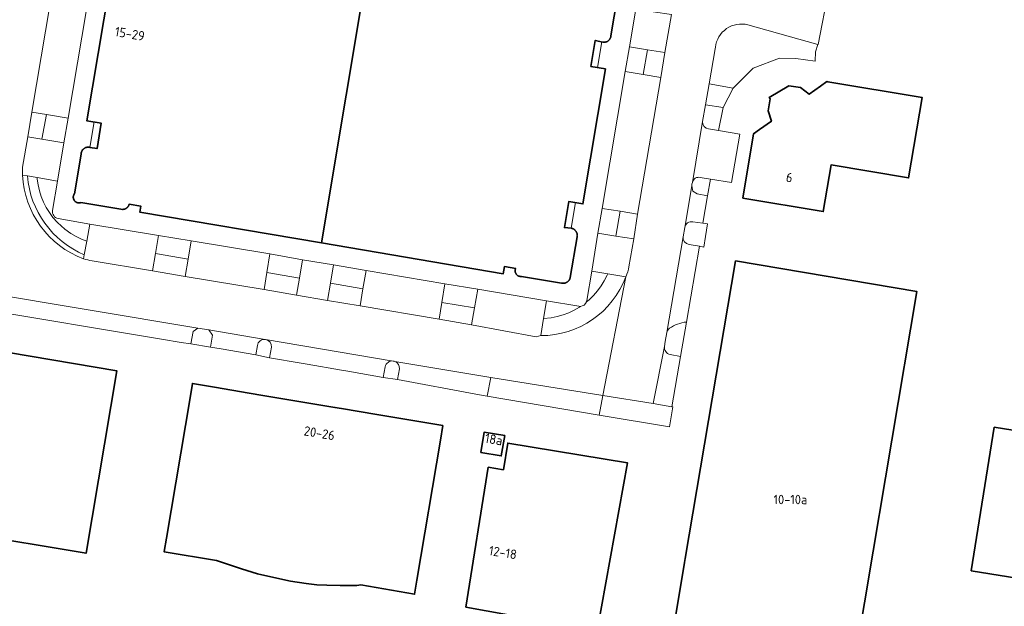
# Model space of a CAD drawing. Header units: metres. Extents: x 149984 to 156489, y 469398 to 478068.
# Tile 101 of 256: x 153534 to 153675, y 471089 to 471173. Entities that reach past the tile are written whole.
import ezdxf
from ezdxf.enums import TextEntityAlignment as Align

# ---------------------------------------------------------------- set-up
doc = ezdxf.new("R2010")
doc.units = ezdxf.units.M
doc.header["$LTSCALE"] = 0.75
for name, color, linetype, lineweight in [('B-WE-GR-BEPLANTING_CULTUUR_HEESTERS-GV', 252, 'Continuous', 18), ('B-WE-OG-BEBOUWING-GV', 6, 'Continuous', 35), ('B-WE-OG-BEBOUWING-T18', 1, 'Continuous', 18), ('B-WE-OG-BEBOUWING_LUIFEL-GV', 6, 'Continuous', 18), ('B-WE-OG-TERREIN_ERF-GV', 252, 'Continuous', 18), ('B-WE-VH-GESLOTENVERHARDING_ASFALT-GV', 252, 'Continuous', 18), ('B-WE-VH-OPENVERHARDING_BETONSTRAATSTEEN-GV', 252, 'Continuous', 18), ('B-WE-VH-OPENVERHARDING_SIERBESTRATING-GV', 252, 'Continuous', 18), ('B-WE-VH-OPENVERHARDING_TEGEL-GV', 252, 'Continuous', 18)]:
    doc.layers.add(name, color=color, linetype=linetype, lineweight=lineweight)
doc.styles.add('NLCS-ISO-M750-T18', font='NLCS-ISO.ttf', dxfattribs={"height": 1.35})

msp = doc.modelspace()

# ---------------------------------------------------------------- linework, layer by layer
at = {"layer": 'B-WE-GR-BEPLANTING_CULTUUR_HEESTERS-GV'}
for points in [[(153637.908, 471171.947, 0.4525266), (153633.256, 471168.73)], [(153631.419, 471158.119, 0.4134152), (153632.278, 471157.038)], [(153534.716, 471150.307, 0.2776947), (153542.858, 471139.014)], [(153631.082, 471150.088, 0.4345441), (153629.958, 471149.39)], [(153539.123, 471144.217, -0.4130145), (153538.312, 471145.372)], [(153630.01, 471143.747, 0.40265), (153628.855, 471142.95)], [(153628.625, 471141.619, 0.405035), (153629.474, 471140.522)], [(153608.24, 471127.463, 0.31481), (153620.42, 471135.879)], [(153613.915, 471131.645, -0.0568473), (153613.686, 471131.656)], [(153614.78, 471132.28, -0.2905815), (153613.915, 471131.645)], [(153614.834, 471132.477, -0.0510965), (153614.78, 471132.28)], [(153626.684, 471128.504, 0.1832334), (153626.3, 471127.894)], [(153629.111, 471129.405, 0.1273562), (153626.684, 471128.504)], [(153568.783, 471126.913, 0.410136), (153567.652, 471126.047)], [(153569.667, 471125.817, 0.3905487), (153568.832, 471126.905)], [(153625.972, 471125.911, 0.4119191), (153626.78, 471124.76)], [(153587.114, 471123.817, 0.4017135), (153585.959, 471122.983)], [(153587.133, 471123.814, -0.0595705), (153587.114, 471123.817)], [(153587.318, 471123.768, 0.0469581), (153587.148, 471123.812)], [(153588.001, 471122.684, 0.3479783), (153587.318, 471123.768)]]:
    msp.add_lwpolyline(points, format="xyb", dxfattribs=at)
at = {"layer": 'B-WE-GR-BEPLANTING_CULTUUR_HEESTERS-GV', "flags": 128}
for points in [[(153632.345, 471163.481), (153635.779, 471162.895), (153638.655, 471165.743), (153642.417, 471167.154), (153644.768, 471167.107), (153647.542, 471166.731), (153647.577, 471168.079), (153647.914, 471169.128), (153637.908, 471171.947)], [(153633.256, 471168.73), (153633.213, 471168.522), (153632.345, 471163.481)], [(153632.278, 471157.038), (153633.719, 471156.797), (153634.374, 471160.087), (153631.828, 471160.512), (153631.419, 471158.119)], [(153543.206, 471140.984), (153542.465, 471141.284), (153541.686, 471141.652), (153540.94, 471142.082), (153540.094, 471142.67), (153539.012, 471143.633), (153538.381, 471144.367), (153537.869, 471145.06), (153537.416, 471145.793), (153537.025, 471146.56), (153536.698, 471147.357), (153536.438, 471148.178), (153536.247, 471149.018), (153536.125, 471149.871), (153536.105, 471150.066), (153534.716, 471150.307)], [(153538.312, 471145.372), (153539.036, 471149.559), (153536.105, 471150.066), (153536.125, 471149.871), (153536.247, 471149.018), (153536.438, 471148.178), (153536.698, 471147.357), (153537.025, 471146.56), (153537.416, 471145.793), (153537.869, 471145.06), (153538.381, 471144.367), (153539.012, 471143.633), (153540.094, 471142.67), (153540.94, 471142.082), (153541.686, 471141.652), (153542.465, 471141.284), (153543.206, 471140.984)], [(153629.859, 471148.889), (153630.039, 471148.125), (153630.648, 471147.728), (153632.139, 471147.464), (153632.545, 471149.86), (153631.082, 471150.088)], [(153629.958, 471149.39), (153629.886, 471149.116), (153629.859, 471148.889)], [(153543.206, 471140.984), (153543.636, 471143.42), (153539.123, 471144.217)], [(153628.855, 471142.95), (153628.625, 471141.619)], [(153629.474, 471140.522), (153630.985, 471140.249), (153631.596, 471140.139), (153631.829, 471141.667), (153632.1, 471143.443), (153631.476, 471143.549), (153630.01, 471143.747)], [(153542.858, 471139.014), (153543.206, 471140.984)], [(153620.42, 471135.879), (153617.837, 471136.315), (153617.734, 471136.087), (153617.338, 471135.311), (153616.881, 471134.57), (153616.364, 471133.868), (153615.791, 471133.212), (153615.169, 471132.592), (153614.78, 471132.28)], [(153614.78, 471132.28), (153615.169, 471132.592), (153615.791, 471133.212), (153616.364, 471133.868), (153616.881, 471134.57), (153617.338, 471135.311), (153617.734, 471136.087), (153617.837, 471136.315)], [(153617.837, 471136.315), (153615.546, 471136.701), (153614.834, 471132.477)], [(153613.915, 471131.645), (153613.781, 471131.551), (153613.027, 471131.113), (153612.241, 471130.738), (153611.427, 471130.429), (153610.59, 471130.187), (153609.736, 471130.014), (153608.64, 471129.896), (153608.24, 471127.463)], [(153609.054, 471132.417), (153608.64, 471129.896), (153609.736, 471130.014), (153610.59, 471130.187), (153611.427, 471130.429), (153612.241, 471130.738), (153613.027, 471131.113), (153613.781, 471131.551), (153613.915, 471131.645)], [(153613.686, 471131.656), (153609.054, 471132.417)], [(153626.78, 471124.76), (153628.267, 471124.486), (153629.111, 471129.405)], [(153568.832, 471126.905), (153568.804, 471126.909), (153568.783, 471126.913)], [(153626.3, 471127.894), (153626.073, 471126.626), (153625.972, 471125.911)], [(153567.652, 471126.047), (153567.433, 471124.712), (153569.409, 471124.279), (153569.667, 471125.817)], [(153585.959, 471122.983), (153585.691, 471121.479), (153587.728, 471121.17), (153588.001, 471122.684)], [(153587.148, 471123.812), (153587.146, 471123.812), (153587.133, 471123.814)]]:
    msp.add_lwpolyline(points, dxfattribs=at)
msp.add_lwpolyline([(153559.112, 471128.539), (153558.436, 471128.048), (153558.124, 471126.293), (153560.943, 471125.811), (153561.228, 471127.536), (153560.705, 471128.28)], close=True, dxfattribs=at)
at = {"layer": 'B-WE-OG-BEBOUWING-GV', "flags": 128}
for points in [[(153546.492, 471177.524), (153543.223, 471158.213), (153545.303, 471157.861), (153544.689, 471154.229), (153543.655, 471154.403), (153543.594, 471154.416), (153543.533, 471154.426), (153543.472, 471154.431), (153543.41, 471154.433), (153543.348, 471154.431), (153543.286, 471154.425), (153543.225, 471154.415), (153543.165, 471154.401), (153543.105, 471154.384), (153543.047, 471154.363), (153542.99, 471154.338), (153542.935, 471154.31), (153542.882, 471154.279), (153542.83, 471154.244), (153542.781, 471154.206), (153542.735, 471154.165), (153542.691, 471154.122), (153542.65, 471154.076), (153542.611, 471154.027), (153542.576, 471153.976), (153542.544, 471153.923), (153542.516, 471153.868), (153542.491, 471153.811), (153542.469, 471153.753), (153542.452, 471153.694), (153542.437, 471153.634), (153542.427, 471153.572), (153542.421, 471153.511), (153542.418, 471153.449), (153541.446, 471147.752), (153541.406, 471147.692), (153541.371, 471147.629), (153541.342, 471147.563), (153541.319, 471147.495), (153541.302, 471147.425), (153541.291, 471147.354), (153541.287, 471147.282), (153541.289, 471147.21), (153541.297, 471147.138), (153541.312, 471147.067), (153541.333, 471146.998), (153541.359, 471146.932), (153541.392, 471146.867), (153541.43, 471146.806), (153541.473, 471146.749), (153541.522, 471146.695), (153541.574, 471146.646), (153541.631, 471146.602), (153541.692, 471146.563), (153541.756, 471146.529), (153541.822, 471146.502), (153541.891, 471146.48), (153541.961, 471146.464), (153542.033, 471146.455), (153542.105, 471146.452), (153542.177, 471146.455), (153542.248, 471146.465), (153542.318, 471146.481), (153542.387, 471146.503), (153548.094, 471145.563), (153548.314, 471145.527), (153548.359, 471145.526), (153548.405, 471145.527), (153548.45, 471145.53), (153548.496, 471145.536), (153548.54, 471145.543), (153548.585, 471145.553), (153548.629, 471145.565), (153548.672, 471145.579), (153548.715, 471145.595), (153548.757, 471145.612), (153548.798, 471145.632), (153548.838, 471145.654), (153548.876, 471145.678), (153548.914, 471145.703), (153548.951, 471145.731), (153548.986, 471145.76), (153549.019, 471145.79), (153549.052, 471145.823), (153549.082, 471145.856), (153549.111, 471145.891), (153549.138, 471145.928), (153549.164, 471145.965), (153549.188, 471146.004), (153549.21, 471146.044), (153549.229, 471146.085), (153549.247, 471146.127), (153549.263, 471146.17), (153549.277, 471146.213), (153549.289, 471146.257), (153550.965, 471145.974), (153550.822, 471145.126), (153576.849, 471140.72), (153583.901, 471183.036)], [(153583.901, 471183.036), (153576.849, 471140.72), (153602.875, 471136.314), (153603.025, 471137.341), (153604.658, 471137.062), (153604.634, 471137.009), (153604.613, 471136.953), (153604.597, 471136.897), (153604.585, 471136.839), (153604.578, 471136.781), (153604.575, 471136.722), (153604.576, 471136.664), (153604.582, 471136.605), (153604.592, 471136.547), (153604.606, 471136.49), (153604.625, 471136.435), (153604.648, 471136.381), (153604.675, 471136.328), (153604.705, 471136.278), (153604.74, 471136.23), (153604.777, 471136.186), (153604.819, 471136.144), (153604.863, 471136.105), (153604.91, 471136.069), (153604.959, 471136.038), (153605.011, 471136.01), (153605.064, 471135.986), (153605.12, 471135.966), (153605.176, 471135.95), (153605.234, 471135.939), (153605.292, 471135.932), (153605.351, 471135.929), (153605.41, 471135.931), (153605.468, 471135.937), (153611.214, 471134.979), (153611.27, 471134.967), (153611.327, 471134.958), (153611.384, 471134.952), (153611.441, 471134.949), (153611.499, 471134.95), (153611.556, 471134.954), (153611.613, 471134.961), (153611.67, 471134.971), (153611.726, 471134.984), (153611.781, 471135.001), (153611.835, 471135.02), (153611.888, 471135.043), (153611.939, 471135.068), (153611.989, 471135.097), (153612.038, 471135.128), (153612.084, 471135.161), (153612.129, 471135.197), (153612.171, 471135.236), (153612.212, 471135.277), (153612.249, 471135.32), (153612.285, 471135.365), (153612.318, 471135.413), (153612.348, 471135.462), (153612.375, 471135.512), (153612.4, 471135.564), (153612.422, 471135.617), (153612.44, 471135.672), (153612.456, 471135.727), (153612.468, 471135.783), (153613.468, 471141.615), (153613.475, 471141.672), (153613.479, 471141.729), (153613.48, 471141.786), (153613.477, 471141.844), (153613.472, 471141.901), (153613.464, 471141.957), (153613.452, 471142.013), (153613.438, 471142.069), (153613.421, 471142.124), (153613.401, 471142.177), (153613.378, 471142.23), (153613.352, 471142.281), (153613.324, 471142.331), (153613.292, 471142.379), (153613.259, 471142.425), (153613.223, 471142.47), (153613.184, 471142.512), (153613.144, 471142.553), (153613.101, 471142.591), (153613.056, 471142.627), (153613.01, 471142.66), (153612.962, 471142.691), (153612.912, 471142.719), (153612.861, 471142.745), (153612.808, 471142.768), (153612.754, 471142.788), (153612.7, 471142.805), (153612.644, 471142.819), (153612.588, 471142.83), (153611.635, 471142.926), (153612.255, 471146.644), (153614.277, 471146.308), (153617.498, 471165.637), (153615.426, 471165.982), (153616.046, 471169.701), (153617.125, 471169.459), (153617.181, 471169.452), (153617.238, 471169.447), (153617.295, 471169.446), (153617.351, 471169.448), (153617.408, 471169.453), (153617.464, 471169.462), (153617.52, 471169.473), (153617.574, 471169.488), (153617.628, 471169.506), (153617.681, 471169.526), (153617.733, 471169.55), (153617.783, 471169.576), (153617.832, 471169.606), (153617.879, 471169.637), (153617.924, 471169.672), (153617.967, 471169.709), (153618.008, 471169.748), (153618.047, 471169.79), (153618.083, 471169.834), (153618.117, 471169.879), (153618.148, 471169.927), (153618.176, 471169.976), (153618.202, 471170.026), (153618.225, 471170.078), (153618.244, 471170.132), (153618.261, 471170.186), (153618.275, 471170.241), (153618.286, 471170.297), (153618.293, 471170.353), (153619.249, 471176.046)], [(153686.536, 471112.207), (153673.19, 471114.35), (153669.889, 471093.799), (153701.403, 471088.75)]]:
    msp.add_lwpolyline(points, dxfattribs=at)
for points in [[(153648.328, 471163.178), (153646.675, 471162), (153645.452, 471162.959), (153643.751, 471163.219), (153640.966, 471161.52), (153641.079, 471161.324), (153640.792, 471159.639), (153641.28, 471158.157), (153639.591, 471156.956), (153638.727, 471156.341), (153637.184, 471147.153), (153648.708, 471145.222), (153649.829, 471151.892), (153660.919, 471150.033), (153662.851, 471161.542), (153649.341, 471163.798), (153649.225, 471163.817)], [(153627.565, 471087.495), (153627.341, 471086.172), (153639.131, 471084.178), (153639.359, 471085.52), (153641.928, 471085.086), (153641.701, 471083.743), (153653.33, 471081.776), (153653.557, 471083.118), (153654.837, 471090.609), (153654.938, 471091.204), (153662.081, 471133.781), (153636.141, 471138.15), (153628.934, 471095.579), (153628.834, 471094.988)], [(153525.845, 471099.204), (153543.119, 471096.299), (153547.513, 471122.431), (153522.662, 471126.61), (153518.268, 471100.478)], [(153554.639, 471098.484), (153554.314, 471096.546), (153554.305, 471096.495), (153561.822, 471095.256), (153565.399, 471094.092), (153567.691, 471093.372), (153570.453, 471092.726), (153572.416, 471092.301), (153574.641, 471091.978), (153576.153, 471091.803), (153577.599, 471091.717), (153579.508, 471091.678), (153580.816, 471091.671), (153581.893, 471091.684), (153582.493, 471091.77), (153590.181, 471090.449), (153590.513, 471092.441), (153593.859, 471112.494), (153594.207, 471114.579), (153586.781, 471115.828), (153584.779, 471116.164), (153579.703, 471117.018), (153578.77, 471117.175), (153573.887, 471117.996), (153573.009, 471118.144), (153568.457, 471118.909), (153566.494, 471119.239), (153561.516, 471120.076), (153558.36, 471120.607), (153558.015, 471118.557)], [(153603.095, 471113.171), (153600.156, 471113.658), (153599.668, 471110.739), (153602.584, 471110.235)], [(153616.313, 471085.197), (153620.662, 471109.256), (153603.523, 471112.077), (153602.894, 471108.255), (153600.715, 471108.613), (153597.526, 471088.593)]]:
    msp.add_lwpolyline(points, close=True, dxfattribs=at)
at = {"layer": 'B-WE-OG-BEBOUWING_LUIFEL-GV', "flags": 128}
for points in [[(153616.974, 471169.493), (153616.046, 471169.701), (153615.426, 471165.982), (153616.364, 471165.826)], [(153544.689, 471154.229), (153545.303, 471157.861), (153544.263, 471158.037), (153543.648, 471154.404), (153543.655, 471154.403)], [(153611.635, 471142.926), (153612.588, 471142.83), (153613.196, 471146.488), (153612.255, 471146.644)]]:
    msp.add_lwpolyline(points, close=True, dxfattribs=at)
at = {"layer": 'B-WE-OG-TERREIN_ERF-GV', "flags": 128}
for points in [[(153546.082, 471191.321), (153545.383, 471187.107), (153544.492, 471181.782), (153543.839, 471178.123), (153540.558, 471158.58), (153539.942, 471155.034), (153539.036, 471149.559), (153538.312, 471145.372)], [(153614.834, 471132.477), (153615.546, 471136.701), (153616.422, 471142.116), (153617.026, 471145.674), (153620.322, 471165.239), (153620.941, 471168.793), (153621.836, 471174.204), (153622.498, 471178.509)], [(153649.431, 471176.809), (153647.982, 471169.109), (153647.914, 471169.128), (153647.577, 471168.079), (153647.542, 471166.731), (153644.768, 471167.107), (153642.417, 471167.154), (153638.655, 471165.743), (153635.779, 471162.895), (153634.374, 471160.087), (153633.719, 471156.797), (153636.757, 471156.29), (153635.568, 471149.389), (153632.545, 471149.86), (153632.139, 471147.464), (153631.476, 471143.549), (153632.1, 471143.443), (153631.829, 471141.667), (153631.596, 471140.139), (153630.985, 471140.249), (153629.111, 471129.405), (153628.267, 471124.486), (153627.031, 471117.286), (153627.14, 471117.268), (153626.699, 471114.401), (153616.63, 471116.084), (153600.545, 471118.772), (153598.921, 471119.076), (153587.728, 471121.17), (153585.691, 471121.479), (153580.619, 471122.351), (153579.715, 471122.507), (153574.807, 471123.351), (153573.914, 471123.504), (153569.409, 471124.279), (153567.433, 471124.712), (153562.444, 471125.557), (153560.943, 471125.811), (153558.124, 471126.293), (153556.759, 471126.493), (153553.922, 471126.961), (153527.557, 471131.339)], [(153619.249, 471176.046), (153618.293, 471170.353), (153618.286, 471170.297), (153618.275, 471170.241), (153618.261, 471170.186), (153618.244, 471170.132), (153618.225, 471170.078), (153618.202, 471170.026), (153618.176, 471169.976), (153618.148, 471169.927), (153618.117, 471169.879), (153618.083, 471169.834), (153618.047, 471169.79), (153618.008, 471169.748), (153617.967, 471169.709), (153617.924, 471169.672), (153617.879, 471169.637), (153617.832, 471169.606), (153617.783, 471169.576), (153617.733, 471169.55), (153617.681, 471169.526), (153617.628, 471169.506), (153617.574, 471169.488), (153617.52, 471169.473), (153617.464, 471169.462), (153617.408, 471169.453), (153617.351, 471169.448), (153617.295, 471169.446), (153617.238, 471169.447), (153617.181, 471169.452), (153617.125, 471169.459), (153616.046, 471169.701), (153615.426, 471165.982), (153617.498, 471165.637), (153614.277, 471146.308), (153612.255, 471146.644), (153611.635, 471142.926), (153612.588, 471142.83), (153612.644, 471142.819), (153612.7, 471142.805), (153612.754, 471142.788), (153612.808, 471142.768), (153612.861, 471142.745), (153612.912, 471142.719), (153612.962, 471142.691), (153613.01, 471142.66), (153613.056, 471142.627), (153613.101, 471142.591), (153613.144, 471142.553), (153613.184, 471142.512), (153613.223, 471142.47), (153613.259, 471142.425), (153613.292, 471142.379), (153613.324, 471142.331), (153613.352, 471142.281), (153613.378, 471142.23), (153613.401, 471142.177), (153613.421, 471142.124), (153613.438, 471142.069), (153613.452, 471142.013), (153613.464, 471141.957), (153613.472, 471141.901), (153613.477, 471141.844), (153613.48, 471141.786), (153613.479, 471141.729), (153613.475, 471141.672), (153613.468, 471141.615), (153612.468, 471135.783), (153612.456, 471135.727), (153612.44, 471135.672), (153612.422, 471135.617), (153612.4, 471135.564), (153612.375, 471135.512), (153612.348, 471135.462), (153612.318, 471135.413), (153612.285, 471135.365), (153612.249, 471135.32), (153612.212, 471135.277), (153612.171, 471135.236), (153612.129, 471135.197), (153612.084, 471135.161), (153612.038, 471135.128), (153611.989, 471135.097), (153611.939, 471135.068), (153611.888, 471135.043), (153611.835, 471135.02), (153611.781, 471135.001), (153611.726, 471134.984), (153611.67, 471134.971), (153611.613, 471134.961), (153611.556, 471134.954), (153611.499, 471134.95), (153611.441, 471134.949), (153611.384, 471134.952), (153611.327, 471134.958), (153611.27, 471134.967), (153611.214, 471134.979), (153605.468, 471135.937), (153605.41, 471135.931), (153605.351, 471135.929), (153605.292, 471135.932), (153605.234, 471135.939), (153605.176, 471135.95), (153605.12, 471135.966), (153605.064, 471135.986), (153605.011, 471136.01), (153604.959, 471136.038), (153604.91, 471136.069), (153604.863, 471136.105), (153604.819, 471136.144), (153604.777, 471136.186), (153604.74, 471136.23), (153604.705, 471136.278), (153604.675, 471136.328), (153604.648, 471136.381), (153604.625, 471136.435), (153604.606, 471136.49), (153604.592, 471136.547), (153604.582, 471136.605), (153604.576, 471136.664), (153604.575, 471136.722), (153604.578, 471136.781), (153604.585, 471136.839), (153604.597, 471136.897), (153604.613, 471136.953), (153604.634, 471137.009), (153604.658, 471137.062), (153603.025, 471137.341), (153602.875, 471136.314), (153576.849, 471140.72), (153550.822, 471145.126), (153550.965, 471145.974), (153549.289, 471146.257), (153549.277, 471146.213), (153549.263, 471146.17), (153549.247, 471146.127), (153549.229, 471146.085), (153549.21, 471146.044), (153549.188, 471146.004), (153549.164, 471145.965), (153549.138, 471145.928), (153549.111, 471145.891), (153549.082, 471145.856), (153549.052, 471145.823), (153549.019, 471145.79), (153548.986, 471145.76), (153548.951, 471145.731), (153548.914, 471145.703), (153548.876, 471145.678), (153548.838, 471145.654), (153548.798, 471145.632), (153548.757, 471145.612), (153548.715, 471145.595), (153548.672, 471145.579), (153548.629, 471145.565), (153548.585, 471145.553), (153548.54, 471145.543), (153548.496, 471145.536), (153548.45, 471145.53), (153548.405, 471145.527), (153548.359, 471145.526), (153548.314, 471145.527), (153548.094, 471145.563), (153542.387, 471146.503), (153542.318, 471146.481), (153542.248, 471146.465), (153542.177, 471146.455), (153542.105, 471146.452), (153542.033, 471146.455), (153541.961, 471146.464), (153541.891, 471146.48), (153541.822, 471146.502), (153541.756, 471146.529), (153541.692, 471146.563), (153541.631, 471146.602), (153541.574, 471146.646), (153541.522, 471146.695), (153541.473, 471146.749), (153541.43, 471146.806), (153541.392, 471146.867), (153541.359, 471146.932), (153541.333, 471146.998), (153541.312, 471147.067), (153541.297, 471147.138), (153541.289, 471147.21), (153541.287, 471147.282), (153541.291, 471147.354), (153541.302, 471147.425), (153541.319, 471147.495), (153541.342, 471147.563), (153541.371, 471147.629), (153541.406, 471147.692), (153541.446, 471147.752), (153542.418, 471153.449), (153542.421, 471153.511), (153542.427, 471153.572), (153542.437, 471153.634), (153542.452, 471153.694), (153542.469, 471153.753), (153542.491, 471153.811), (153542.516, 471153.868), (153542.544, 471153.923), (153542.576, 471153.976), (153542.611, 471154.027), (153542.65, 471154.076), (153542.691, 471154.122), (153542.735, 471154.165), (153542.781, 471154.206), (153542.83, 471154.244), (153542.882, 471154.279), (153542.935, 471154.31), (153542.99, 471154.338), (153543.047, 471154.363), (153543.105, 471154.384), (153543.165, 471154.401), (153543.225, 471154.415), (153543.286, 471154.425), (153543.348, 471154.431), (153543.41, 471154.433), (153543.472, 471154.431), (153543.533, 471154.426), (153543.594, 471154.416), (153543.655, 471154.403), (153544.689, 471154.229), (153545.303, 471157.861), (153543.223, 471158.213), (153546.492, 471177.524)], [(153539.123, 471144.217), (153543.636, 471143.42), (153553.486, 471141.798), (153558.172, 471141.015), (153569.455, 471139.153), (153574.111, 471138.314), (153578.55, 471137.567), (153583.218, 471136.773)], [(153583.218, 471136.773), (153594.521, 471134.855), (153599.217, 471134.099), (153609.054, 471132.417), (153613.686, 471131.656)], [(153701.403, 471088.75), (153669.889, 471093.799), (153673.19, 471114.35), (153686.536, 471112.207)]]:
    msp.add_lwpolyline(points, dxfattribs=at)
for points in [[(153639.591, 471156.956), (153641.28, 471158.157), (153640.792, 471159.639), (153641.079, 471161.324), (153640.966, 471161.52), (153643.751, 471163.219), (153645.452, 471162.959), (153646.675, 471162), (153648.328, 471163.178), (153649.225, 471163.817), (153649.341, 471163.798), (153662.851, 471161.542), (153660.919, 471150.033), (153649.829, 471151.892), (153648.708, 471145.222), (153637.184, 471147.153), (153638.727, 471156.341)], [(153627.565, 471087.495), (153628.834, 471094.988), (153628.934, 471095.579), (153636.141, 471138.15), (153662.081, 471133.781), (153654.938, 471091.204), (153654.837, 471090.609), (153653.557, 471083.118), (153653.33, 471081.776), (153641.701, 471083.743), (153641.928, 471085.086), (153639.359, 471085.52), (153639.131, 471084.178), (153627.341, 471086.172)], [(153543.119, 471096.299), (153525.845, 471099.204), (153518.268, 471100.478), (153522.662, 471126.61), (153547.513, 471122.431)], [(153554.639, 471098.484), (153558.015, 471118.557), (153558.36, 471120.607), (153561.516, 471120.076), (153566.494, 471119.239), (153568.457, 471118.909), (153573.009, 471118.144), (153573.887, 471117.996), (153578.77, 471117.175), (153579.703, 471117.018), (153584.779, 471116.164), (153586.781, 471115.828), (153594.207, 471114.579), (153593.859, 471112.494), (153590.513, 471092.441), (153590.181, 471090.449), (153582.493, 471091.77), (153581.893, 471091.684), (153580.816, 471091.671), (153579.508, 471091.678), (153577.599, 471091.717), (153576.153, 471091.803), (153574.641, 471091.978), (153572.416, 471092.301), (153570.453, 471092.726), (153567.691, 471093.372), (153565.399, 471094.092), (153561.822, 471095.256), (153554.305, 471096.495), (153554.314, 471096.546)], [(153603.095, 471113.171), (153602.584, 471110.235), (153599.668, 471110.739), (153600.156, 471113.658)], [(153616.313, 471085.197), (153597.526, 471088.593), (153600.715, 471108.613), (153602.894, 471108.255), (153603.523, 471112.077), (153620.662, 471109.256)]]:
    msp.add_lwpolyline(points, close=True, dxfattribs=at)
at = {"layer": 'B-WE-OG-TERREIN_ERF-GV'}
for points in [[(153538.312, 471145.372, 0.4130145), (153539.123, 471144.217)], [(153613.686, 471131.656, 0.0568473), (153613.915, 471131.645)], [(153613.915, 471131.645, 0.2905815), (153614.78, 471132.28)], [(153614.78, 471132.28, 0.0510965), (153614.834, 471132.477)]]:
    msp.add_lwpolyline(points, format="xyb", dxfattribs=at)
at = {"layer": 'B-WE-VH-GESLOTENVERHARDING_ASFALT-GV', "flags": 128}
for points in [[(153534.035, 471151.577), (153534.761, 471155.911), (153535.357, 471159.443), (153538.651, 471178.994), (153539.281, 471182.644), (153539.995, 471186.733)], [(153637.908, 471171.947), (153647.914, 471169.128), (153647.982, 471169.109), (153649.431, 471176.809)], [(153626.943, 471173.419), (153626.033, 471167.981), (153625.437, 471164.384), (153622.114, 471144.844), (153621.548, 471141.317), (153620.853, 471137.301)], [(153620.451, 471135.943), (153620.42, 471135.879), (153617.115, 471118.889), (153624.36, 471117.727), (153625.972, 471125.911), (153626.073, 471126.626), (153626.3, 471127.894), (153628.625, 471141.619), (153628.855, 471142.95), (153629.859, 471148.889), (153629.886, 471149.116), (153629.958, 471149.39), (153631.419, 471158.119), (153631.828, 471160.512), (153632.345, 471163.481), (153633.213, 471168.522), (153633.256, 471168.73)], [(153628.625, 471141.619), (153626.3, 471127.894)], [(153629.111, 471129.405), (153630.985, 471140.249), (153629.474, 471140.522)], [(153608.24, 471127.463), (153607.589, 471127.275), (153598.342, 471129.008), (153593.681, 471129.801), (153582.359, 471131.703), (153577.695, 471132.492), (153573.256, 471133.253), (153568.602, 471134.042), (153557.33, 471135.938), (153552.648, 471136.707), (153543.971, 471138.164)], [(153587.318, 471123.768), (153601.105, 471121.456), (153617.115, 471118.889), (153620.42, 471135.879)], [(153527.948, 471133.723), (153559.112, 471128.539), (153560.705, 471128.28), (153568.783, 471126.913), (153568.804, 471126.909), (153568.832, 471126.905), (153587.114, 471123.817)], [(153587.133, 471123.814), (153587.146, 471123.812), (153587.148, 471123.812)]]:
    msp.add_lwpolyline(points, dxfattribs=at)
at = {"layer": 'B-WE-VH-GESLOTENVERHARDING_ASFALT-GV'}
for points in [[(153633.256, 471168.73, -0.4525266), (153637.908, 471171.947)], [(153534.003, 471150.43, -0.0279015), (153534.035, 471151.577)], [(153542.759, 471138.455, -0.2993067), (153534.003, 471150.43)], [(153629.474, 471140.522, -0.405035), (153628.625, 471141.619)], [(153543.971, 471138.164, -0.0155713), (153542.759, 471138.455)], [(153620.853, 471137.301, -0.0764256), (153620.451, 471135.943)], [(153620.42, 471135.879, -0.31481), (153608.24, 471127.463)], [(153626.3, 471127.894, -0.1832334), (153626.684, 471128.504)], [(153626.684, 471128.504, -0.1273562), (153629.111, 471129.405)], [(153587.114, 471123.817, 0.0595705), (153587.133, 471123.814)], [(153587.148, 471123.812, -0.0469581), (153587.318, 471123.768)]]:
    msp.add_lwpolyline(points, format="xyb", dxfattribs=at)
at = {"layer": 'B-WE-VH-OPENVERHARDING_BETONSTRAATSTEEN-GV', "flags": 128}
for points in [[(153537.45, 471159.096), (153540.558, 471158.58), (153543.839, 471178.123), (153541.051, 471178.591), (153538.651, 471178.994), (153535.357, 471159.443)], [(153624.326, 471173.821), (153621.836, 471174.204), (153620.941, 471168.793), (153623.507, 471168.384), (153626.033, 471167.981), (153626.943, 471173.419)], [(153620.322, 471165.239), (153622.903, 471164.808), (153623.507, 471168.384), (153620.941, 471168.793)], [(153622.903, 471164.808), (153625.437, 471164.384), (153626.033, 471167.981), (153623.507, 471168.384)], [(153622.903, 471164.808), (153620.322, 471165.239), (153617.026, 471145.674), (153619.601, 471145.254), (153622.114, 471144.844), (153625.437, 471164.384)], [(153535.357, 471159.443), (153534.761, 471155.911), (153536.797, 471155.566), (153537.45, 471159.096)], [(153540.558, 471158.58), (153537.45, 471159.096), (153536.797, 471155.566), (153539.942, 471155.034)], [(153617.026, 471145.674), (153616.422, 471142.116), (153619.003, 471141.714), (153619.601, 471145.254)], [(153622.114, 471144.844), (153619.601, 471145.254), (153619.003, 471141.714), (153621.548, 471141.317)], [(153557.742, 471138.422), (153558.172, 471141.015), (153553.486, 471141.798), (153553.062, 471139.222)], [(153557.742, 471138.422), (153557.33, 471135.938), (153568.602, 471134.042), (153569.012, 471136.496), (153569.455, 471139.153), (153558.172, 471141.015)], [(153557.33, 471135.938), (153557.742, 471138.422), (153553.062, 471139.222), (153552.648, 471136.707)], [(153573.669, 471135.7), (153574.111, 471138.314), (153569.455, 471139.153), (153569.012, 471136.496)], [(153577.695, 471132.492), (153578.108, 471134.941), (153578.55, 471137.567), (153574.111, 471138.314), (153573.669, 471135.7), (153573.256, 471133.253)], [(153582.773, 471134.144), (153583.218, 471136.773), (153578.55, 471137.567), (153578.108, 471134.941)], [(153594.521, 471134.855), (153583.218, 471136.773), (153582.773, 471134.144), (153582.359, 471131.703), (153593.681, 471129.801), (153594.083, 471132.219)], [(153568.602, 471134.042), (153573.256, 471133.253), (153573.669, 471135.7), (153569.012, 471136.496)], [(153577.695, 471132.492), (153582.359, 471131.703), (153582.773, 471134.144), (153578.108, 471134.941)], [(153594.521, 471134.855), (153594.083, 471132.219), (153598.759, 471131.434), (153599.217, 471134.099)], [(153608.64, 471129.896), (153609.054, 471132.417), (153599.217, 471134.099), (153598.759, 471131.434), (153598.342, 471129.008), (153607.589, 471127.275), (153608.24, 471127.463)], [(153558.124, 471126.293), (153558.436, 471128.048), (153559.112, 471128.539), (153527.948, 471133.723), (153527.557, 471131.339), (153553.922, 471126.961), (153556.759, 471126.493)], [(153593.681, 471129.801), (153598.342, 471129.008), (153598.759, 471131.434), (153594.083, 471132.219)], [(153601.105, 471121.456), (153600.545, 471118.772), (153616.63, 471116.084), (153617.115, 471118.889)], [(153624.36, 471117.727), (153617.115, 471118.889), (153616.63, 471116.084), (153626.699, 471114.401), (153627.14, 471117.268), (153627.031, 471117.286)]]:
    msp.add_lwpolyline(points, close=True, dxfattribs=at)
for points in [[(153631.419, 471158.119), (153629.958, 471149.39)], [(153631.082, 471150.088), (153632.545, 471149.86), (153635.568, 471149.389), (153636.757, 471156.29), (153633.719, 471156.797), (153632.278, 471157.038)], [(153534.003, 471150.43), (153534.716, 471150.307), (153536.105, 471150.066), (153539.036, 471149.559), (153539.942, 471155.034), (153536.797, 471155.566), (153534.761, 471155.911)], [(153534.761, 471155.911), (153534.035, 471151.577)], [(153632.139, 471147.464), (153630.648, 471147.728), (153630.039, 471148.125), (153629.859, 471148.889), (153628.855, 471142.95)], [(153630.01, 471143.747), (153631.476, 471143.549), (153632.139, 471147.464)], [(153543.636, 471143.42), (153543.206, 471140.984), (153542.858, 471139.014), (153542.759, 471138.455)], [(153543.971, 471138.164), (153552.648, 471136.707), (153553.062, 471139.222), (153553.486, 471141.798), (153543.636, 471143.42)], [(153620.853, 471137.301), (153621.548, 471141.317), (153619.003, 471141.714), (153616.422, 471142.116), (153615.546, 471136.701)], [(153615.546, 471136.701), (153617.837, 471136.315), (153620.42, 471135.879), (153620.451, 471135.943)], [(153560.705, 471128.28), (153561.228, 471127.536), (153560.943, 471125.811), (153562.444, 471125.557), (153567.433, 471124.712), (153567.652, 471126.047)], [(153568.783, 471126.913), (153560.705, 471128.28)], [(153587.114, 471123.817), (153568.832, 471126.905)], [(153569.667, 471125.817), (153569.409, 471124.279), (153573.914, 471123.504), (153574.807, 471123.351), (153579.715, 471122.507), (153580.619, 471122.351), (153585.691, 471121.479), (153585.959, 471122.983)], [(153625.972, 471125.911), (153624.36, 471117.727), (153627.031, 471117.286), (153628.267, 471124.486), (153626.78, 471124.76)], [(153600.545, 471118.772), (153601.105, 471121.456), (153587.318, 471123.768)], [(153588.001, 471122.684), (153587.728, 471121.17), (153598.921, 471119.076), (153600.545, 471118.772)]]:
    msp.add_lwpolyline(points, dxfattribs=at)
at = {"layer": 'B-WE-VH-OPENVERHARDING_BETONSTRAATSTEEN-GV'}
for points in [[(153632.278, 471157.038, -0.4134152), (153631.419, 471158.119)], [(153534.035, 471151.577, 0.0279015), (153534.003, 471150.43)], [(153629.958, 471149.39, -0.4345441), (153631.082, 471150.088)], [(153628.855, 471142.95, -0.40265), (153630.01, 471143.747)], [(153542.759, 471138.455, 0.0155713), (153543.971, 471138.164)], [(153620.451, 471135.943, 0.0764256), (153620.853, 471137.301)], [(153567.652, 471126.047, -0.410136), (153568.783, 471126.913)], [(153568.832, 471126.905, -0.3905487), (153569.667, 471125.817)], [(153626.78, 471124.76, -0.4119191), (153625.972, 471125.911)], [(153585.959, 471122.983, -0.4017135), (153587.114, 471123.817)], [(153587.318, 471123.768, -0.3479783), (153588.001, 471122.684)]]:
    msp.add_lwpolyline(points, format="xyb", dxfattribs=at)
at = {"layer": 'B-WE-VH-OPENVERHARDING_SIERBESTRATING-GV', "flags": 128}
msp.add_lwpolyline([(153632.345, 471163.481), (153631.828, 471160.512), (153634.374, 471160.087), (153635.779, 471162.895)], close=True, dxfattribs=at)
at = {"layer": 'B-WE-VH-OPENVERHARDING_TEGEL-GV'}
for points in [[(153534.003, 471150.43, 0.2993067), (153542.759, 471138.455)], [(153542.858, 471139.014, -0.2776947), (153534.716, 471150.307)]]:
    msp.add_lwpolyline(points, format="xyb", dxfattribs=at)
at = {"layer": 'B-WE-VH-OPENVERHARDING_TEGEL-GV', "flags": 128}
for points in [[(153534.716, 471150.307), (153534.003, 471150.43)], [(153542.759, 471138.455), (153542.858, 471139.014)]]:
    msp.add_lwpolyline(points, dxfattribs=at)

# ---------------------------------------------------------------- texts
at = {"layer": 'B-WE-OG-BEBOUWING-T18', "style": 'NLCS-ISO-M750-T18'}
for s, rotation, p in [('15-29', 350.4, (153549.386, 471170.653)), ('6', 350.5, (153643.848, 471150.092)), ('20-26', 350.5, (153576.535, 471113.495)), ('18a', 350.6, (153601.51, 471112.606)), ('12-18', 351, (153602.821, 471096.409))]:
    msp.add_text(s, height=1.35, rotation=rotation, dxfattribs=at).set_placement(p, align=Align.MIDDLE)
msp.add_text('10-10a', height=1.35, dxfattribs=at).set_placement((153644, 471104), align=Align.MIDDLE)

doc.saveas('drawing.dxf')
